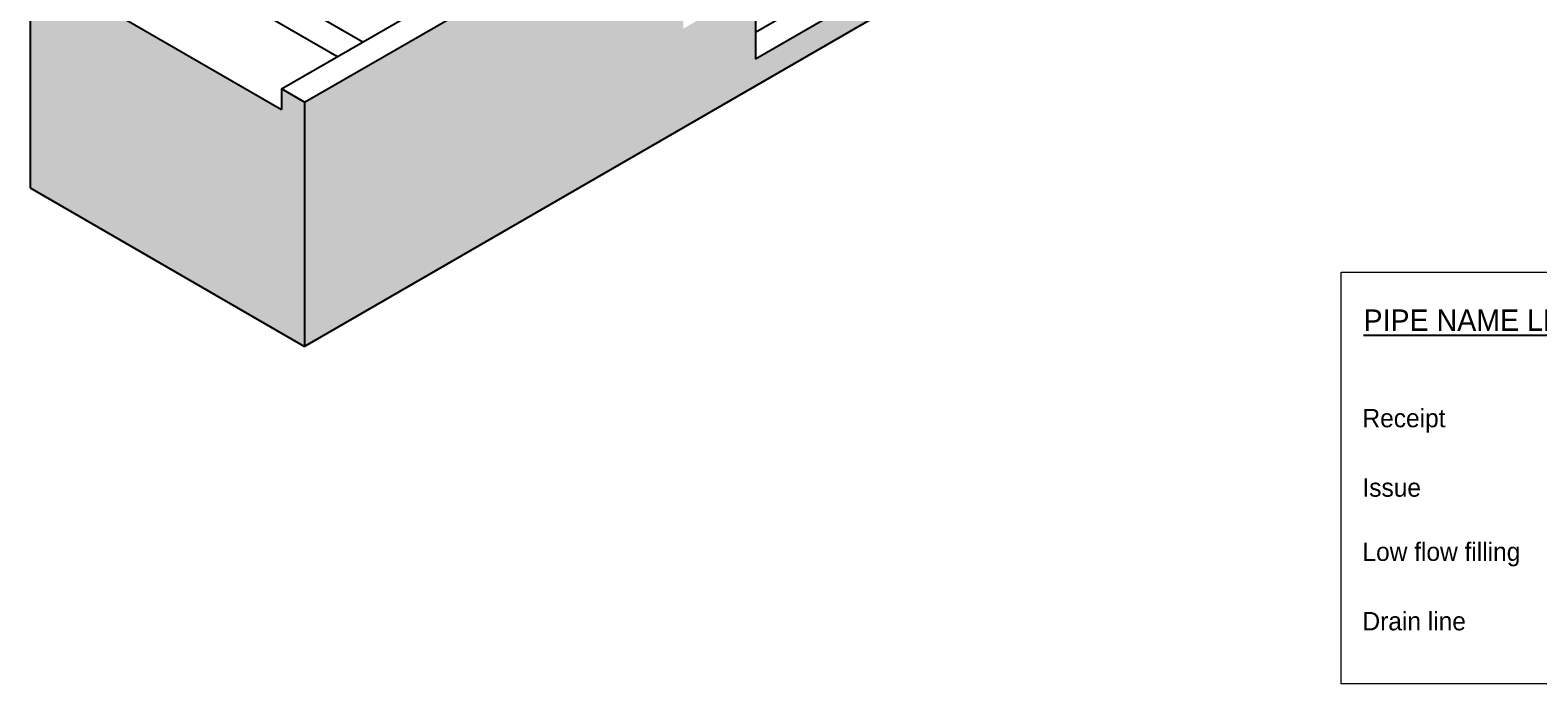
# Model space of a CAD drawing. Header units: millimetres. Extents: x 244 to 2461, y -1517 to 72.
# Tile 12 of 32: x 1378 to 1942, y -1493 to -1249. Entities that reach past the tile are written whole.
import ezdxf

# ---------------------------------------------------------------- set-up
doc = ezdxf.new("R2010")
doc.units = ezdxf.units.MM
doc.layers.add('Armaturenbezeichnung I', color=7, linetype='Continuous', lineweight=15)
for name, color, linetype in [('effekte', 7, 'Continuous'), ('Farbenlegende', 7, 'Continuous'), ('gebäude', 8, 'Continuous')]:
    doc.layers.add(name, color=color, linetype=linetype)

msp = doc.modelspace()

# ---------------------------------------------------------------- hatches: boundary and pattern name
at = {"layer": 'effekte', "true_color": 0xc9c8c0}
h = msp.add_hatch(color=9, dxfattribs=at)
h.paths.add_polyline_path([(2111.24, -1002.83), (2111.24, -965.79), (1769.24, -1163.24), (1769.24, -1190.28), (1649.38, -1259.48), (1649.38, -1232.44), (1622.34, -1248.06), (1622.34, -1234.44), (1619.62, -1233.33), (1619.21, -1232.71), (1617.35, -1231.78), (1615.39, -1231.88), (1614.36, -1231.99), (1611.27, -1230.34), (1609.62, -1229.93), (1607.25, -1229.82), (1604.98, -1229.41), (1602.81, -1228.59), (1597.86, -1229.62), (1594.77, -1229.82), (1590.65, -1227.35), (1588.89, -1224.77), (1585.9, -1223.23), (1583.43, -1223.12), (1579, -1223.12), (1577.66, -1222.61), (1575.9, -1222.51), (1571.45, -1223.17), (1480.59, -1275.62), (1480.59, -1283.28), (1480.59, -1366.93)])
h.paths.add_polyline_path([(1480.59, -1283.28), (1480.59, -1275.62), (1471.93, -1270.62), (1471.93, -1278.28), (1386.47, -1228.94), (1386.47, -1221.29), (1377.81, -1216.29), (1377.81, -1307.6), (1480.59, -1366.93)])

# ---------------------------------------------------------------- linework, layer by layer
at = {"layer": 'Armaturenbezeichnung I'}
msp.add_lwpolyline([(1868.65, -1339.17), (2086.07, -1339.17), (2086.07, -1493.19), (1868.65, -1493.19)], close=True, dxfattribs=at)
at = {"layer": 'gebäude'}
for p, q in [((2111.24, -1002.83), (1480.59, -1366.93)), ((1760.58, -1185.28), (1649.38, -1249.48)), ((1769.24, -1190.28), (1649.38, -1259.48)), ((1414.08, -1213), (1492.91, -1258.51)), ((1433.11, -1213), (1502.43, -1253.02)), ((1377.81, -1216.29), (1377.81, -1307.6)), ((1471.93, -1270.62), (1563.08, -1217.99)), ((1480.59, -1275.62), (1571.74, -1222.99)), ((1386.47, -1228.94), (1471.93, -1278.28)), ((1649.38, -1232.44), (1649.38, -1259.48)), ((1471.93, -1270.62), (1471.93, -1278.28)), ((1480.59, -1275.62), (1471.93, -1270.62)), ((1480.59, -1275.62), (1480.59, -1283.28)), ((1480.59, -1283.28), (1480.59, -1366.93)), ((1377.81, -1307.6), (1480.59, -1366.93))]:
    msp.add_line(p, q, dxfattribs=at)

# ---------------------------------------------------------------- texts
at = {"layer": 'Farbenlegende'}
for s, insert, char_height, width, attachment_point in [('{\\H2.286x;\\LPIPE NAME LEITUNGSBEZEICHNUNG}', (1973.34, -1357.18), 3.5, 182.6719, 5), ('{\\H2.286x;Receipt}', (1876.64, -1394.8), 3, 95.1983, 4), ('{\\H2.286x;Issue}', (1876.64, -1419.8), 3, 95.1983, 4), ('{\\H2.286x;Low flow filling}', (1876.64, -1444.8), 3, 95.1983, 4), ('{\\H2.286x;Drain line}', (1876.64, -1469.8), 3, 95.1983, 4)]:
    msp.add_mtext(s, dxfattribs=dict(at, insert=insert, char_height=char_height, width=width, attachment_point=attachment_point))

doc.saveas('drawing.dxf')
